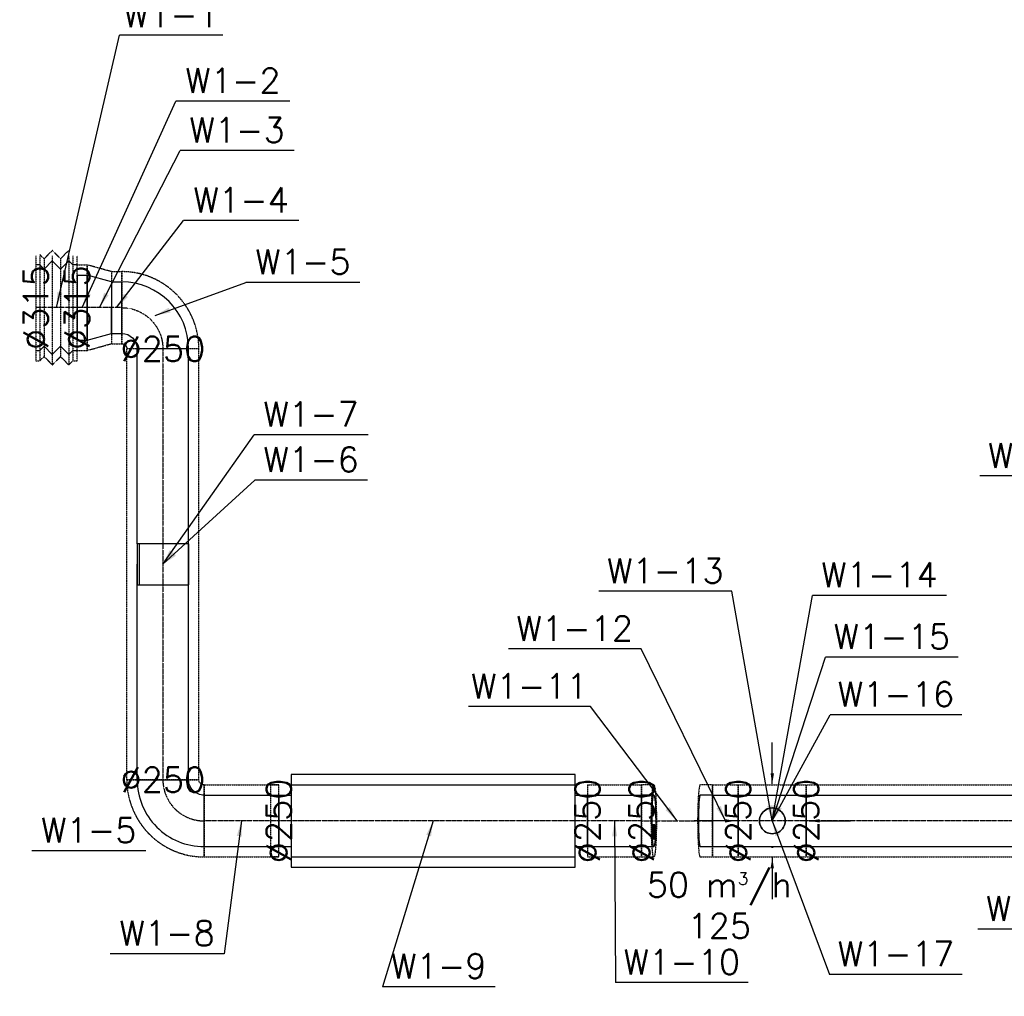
# Model space of a CAD drawing. Header units: millimetres. Extents: x -40063 to 512011, y 350190 to 687060.
# Tile 109 of 256: x 84183 to 88964, y 604122 to 608864. Entities that reach past the tile are written whole.
import ezdxf

# ---------------------------------------------------------------- set-up
doc = ezdxf.new("R2010")
doc.units = ezdxf.units.MM
doc.linetypes.add('DASHDOT', pattern=[1, 0.5, -0.25, 0, -0.25])
doc.linetypes.add('DASHED', pattern=[0.75, 0.5, -0.25])
doc.layers.get('0').update_dxf_attribs({"color": 8})
for name, color, linetype in [('FLUID-N1', 7, 'Continuous'), ('FLUID-W1', 7, 'Continuous'), ('FLUID-W1-120-ARRGR', 7, 'Continuous'), ('FLUID-W1-120-DIM', 7, 'Continuous'), ('FLUID-W1-120-NUM', 7, 'Continuous'), ('FLUID-W1-INS', 7, 'Continuous'), ('FLUID-W1-SYM', 7, 'Continuous')]:
    doc.layers.add(name, color=color, linetype=linetype)
doc.styles.add('FDBES', font='simplex.shx')
doc.dimstyles.new('FDBES', dxfattribs={"dimscale": 50, "dimtxt": 4, "dimasz": 2.5, "dimexe": 0.8, "dimexo": 2, "dimgap": 1, "dimtad": 1, "dimdsep": 46, "dimtxsty": 'FDBES', "dimcen": 2.5, "dimclrd": 4, "dimclre": 5, "dimadec": 0, "dimazin": 0, "dimtfac": 1, "dimtmove": 0, "dimatfit": 3, "dimfxl": 1, "dimarcsym": 0})

# ---------------------------------------------------------------- blocks, each defined once
blk = doc.blocks.new('*U16580')
at = {"color": 1, "linetype": 'Continuous', "lineweight": -2}
for p, q in [((-1222.5, 0), (-1222.5, 125)), ((1222.5, 125), (1222.5, 0)), ((1222.5, 0), (1222.5, -125)), ((-1222.5, -103.9), (-1222.5, -79.3)), ((-1222.5, -125), (-1222.5, -103.9))]:
    blk.add_line(p, q, dxfattribs=at)
at = {"color": 0, "linetype": 'ByBlock', "lineweight": -2}
for p, q in [((1222.5, 125), (-1222.5, 125)), ((1222.5, -125), (-1222.5, -125))]:
    blk.add_line(p, q, dxfattribs=at)
at = {"layer": 'FLUID-W1-INS', "color": 1, "linetype": 'DASHED', "lineweight": -3}
for p, q in [((-1222.5, 125), (-1222.5, 175)), ((1222.5, 175), (-1222.5, 175)), ((1222.5, 175), (1222.5, 125)), ((-1222.5, -79.3), (-1222.5, 0)), ((-1222.5, -175), (-1222.5, -125)), ((1222.5, -125), (1222.5, -175)), ((1222.5, -175), (-1222.5, -175))]:
    blk.add_line(p, q, dxfattribs=at)
at = {"layer": 'FLUID-W1-SYM', "color": 1, "linetype": 'DASHDOT', "lineweight": -3}
for p, q in [((-1222.5, 0), (-1195, 0)), ((-1195, 0), (1222.5, 0))]:
    blk.add_line(p, q, dxfattribs=at)
blk = doc.blocks.new('*U16579')
at = {"color": 0, "linetype": 'ByBlock', "lineweight": -2}
for p, q in [((165, 0, 125), (-165, 0, 125)), ((165, 0, -125), (-165, 0, -125))]:
    blk.add_line(p, q, dxfattribs=at)
at = {"color": 1, "linetype": 'Continuous', "lineweight": -2}
for p, q in [((165, 0), (165, 0, 125)), ((165, 0, -125), (165, 0)), ((-165, 0, 125), (-165, 0)), ((-165, 0), (-165, 0, -125))]:
    blk.add_line(p, q, dxfattribs=at)
at = {"color": 1, "linetype": 'Continuous', "lineweight": -3, "extrusion": (-1.46324e-13, 1, -4.39809e-13)}
for major_axis in [(-62.5, 0), (62.5, 0)]:
    blk.add_ellipse((0, 0), major_axis=major_axis, ratio=1, start_param=0, end_param=3.141593, dxfattribs=at)
at = {"layer": 'FLUID-W1-INS', "color": 1, "linetype": 'DASHED', "lineweight": -3}
for p, q in [((165, 0, 175), (-165, 0, 175)), ((165, 0, -175), (-165, 0, -175)), ((165, 0, 125), (165, 0, 175)), ((165, 0, -175), (165, 0, -125)), ((-165, 0, 175), (-165, 0, 125)), ((-165, 0, -125), (-165, 0, -175))]:
    blk.add_line(p, q, dxfattribs=at)
at = {"layer": 'FLUID-W1-SYM', "color": 1, "linetype": 'DASHDOT', "lineweight": -3}
for p in [(-165, 0), (165, 0)]:
    blk.add_line(p, (165, 0), dxfattribs=at)
blk = doc.blocks.new('*U16578')
at = {"color": 1, "linetype": 'Continuous', "lineweight": -2}
for p, q in [((-62.5, 0), (-62.5, 125)), ((62.5, 125), (62.5, 0)), ((-62.5, -125), (-62.5, 0)), ((62.5, 0), (62.5, -125))]:
    blk.add_line(p, q, dxfattribs=at)
at = {"color": 0, "linetype": 'ByBlock', "lineweight": -2}
for p, q in [((62.5, 125), (-62.5, 125)), ((62.5, -125), (-62.5, -125))]:
    blk.add_line(p, q, dxfattribs=at)
at = {"layer": 'FLUID-W1-INS', "color": 1, "linetype": 'DASHED', "lineweight": -3}
for p, q in [((-62.5, 125), (-62.5, 175)), ((62.5, 175), (-62.5, 175)), ((62.5, 175), (62.5, 125)), ((-62.5, -175), (-62.5, -125)), ((62.5, -125), (62.5, -175)), ((62.5, -175), (-62.5, -175))]:
    blk.add_line(p, q, dxfattribs=at)
at = {"layer": 'FLUID-W1-SYM', "color": 1, "linetype": 'DASHDOT', "lineweight": -3}
blk.add_line((-62.5, 0), (62.5, 0), dxfattribs=at)
blk = doc.blocks.new('*U16577')
at = {"color": 1, "linetype": 'Continuous', "lineweight": -3, "extrusion": (-1, 5.47382e-48, -2.7105e-16)}
for major_axis in [(0, 0, 62.5), (0, 0, -62.5)]:
    blk.add_ellipse((0, 0), major_axis=major_axis, ratio=1, start_param=0, end_param=3.141593, dxfattribs=at)
blk = doc.blocks.new('*U16576')
at = {"color": 0, "linetype": 'ByBlock', "lineweight": -2}
for p, q in [((0, 0, 127.5), (0, 4, 127.5)), ((0, 4, 127.5), (0, 4, 125)), ((0, -4, 127.5), (0, 0, 127.5)), ((0, -4, 127.5), (0, -4, 125))]:
    blk.add_line(p, q, dxfattribs=at)
at = {"color": 1, "linetype": 'Continuous', "lineweight": -3, "extrusion": (1, -1.09476e-47, 1.83697e-16)}
for major_axis in [(0, 0, -62.5), (0, 0, 62.5)]:
    blk.add_ellipse((0, 0), major_axis=major_axis, ratio=1, start_param=0, end_param=3.141593, dxfattribs=at)
at = {"color": 1, "linetype": 'Continuous', "lineweight": -3, "extrusion": (-1, 1.09476e-47, -1.83697e-16)}
for major_axis in [(0, 0, 62.5), (0, 0, -62.5)]:
    blk.add_ellipse((0, 0), major_axis=major_axis, ratio=1, start_param=0, end_param=3.141593, dxfattribs=at)
blk = doc.blocks.new('*U16575')
at = {"color": 1, "linetype": 'Continuous', "lineweight": -3, "extrusion": (1, -1.36846e-48, -1.83697e-16)}
for major_axis in [(0, 0, -62.5), (0, 0, 62.5)]:
    blk.add_ellipse((0, 0), major_axis=major_axis, ratio=1, start_param=0, end_param=3.141593, dxfattribs=at)
at = {"color": 1, "linetype": 'Continuous', "lineweight": -3, "extrusion": (-1, 1.36846e-48, 1.83697e-16)}
for major_axis in [(0, 0, 62.5), (0, 0, -62.5)]:
    blk.add_ellipse((0, 0), major_axis=major_axis, ratio=1, start_param=0, end_param=3.141593, dxfattribs=at)
blk = doc.blocks.new('*U16574')
at = {"color": 0, "linetype": 'ByBlock', "lineweight": -2, "extrusion": (-6.12323e-17, -1.22465e-16, -1)}
blk.add_circle((0, 0), 0.05, dxfattribs=at)
blk = doc.blocks.new('*U15490')
at = {"color": 0, "linetype": 'ByBlock', "lineweight": -2}
for p, q in [((-690, 0), (-690, 175)), ((690, 175), (-690, 175)), ((690, 175), (690, 0)), ((-690, 125), (-750, 125)), ((750, 125), (690, 125)), ((-690, -175), (-690, 0)), ((690, 0), (690, -175)), ((-690, -125), (-750, -125)), ((750, -125), (690, -125)), ((690, -175), (-690, -175))]:
    blk.add_line(p, q, dxfattribs=at)
at = {"color": 1, "linetype": 'Continuous', "lineweight": -3}
for p, q in [((-750, 0), (-750, 125)), ((-750, -125), (-750, 0))]:
    blk.add_line(p, q, dxfattribs=at)
at = {"color": 1, "linetype": 'Continuous', "lineweight": -2}
for p, q in [((750, 125), (750, 0)), ((750, 0), (750, -125))]:
    blk.add_line(p, q, dxfattribs=at)
at = {"layer": 'FLUID-W1-INS', "color": 1, "linetype": 'DASHED', "lineweight": -3}
for p, q in [((750, 125), (750, 175)), ((750, 175), (790, 175)), ((790, 175), (790, 0)), ((790, 0), (790, -175)), ((750, -175), (750, -125)), ((750, -175), (790, -175))]:
    blk.add_line(p, q, dxfattribs=at)
at = {"layer": 'FLUID-W1-SYM', "color": 1, "linetype": 'DASHDOT', "lineweight": -3}
blk.add_line((-750, 0), (750, 0), dxfattribs=at)
blk = doc.blocks.new('*U16573')
at = {"color": 1, "linetype": 'Continuous', "lineweight": -2}
for p, q in [((-181.5, 0), (-181.5, 125)), ((181.5, 125), (181.5, 0)), ((-181.5, -125), (-181.5, 0)), ((181.5, 0), (181.5, -125))]:
    blk.add_line(p, q, dxfattribs=at)
at = {"color": 0, "linetype": 'ByBlock', "lineweight": -2}
for p, q in [((181.5, 125), (-181.5, 125)), ((181.5, -125), (-181.5, -125))]:
    blk.add_line(p, q, dxfattribs=at)
at = {"layer": 'FLUID-W1-INS', "color": 1, "linetype": 'DASHED', "lineweight": -3}
for p, q in [((-181.5, 125), (-181.5, 175)), ((181.1, 175), (-181.5, 175)), ((181.5, 175), (181.5, 125)), ((-181.5, -175), (-181.5, -125)), ((181.5, -125), (181.5, -175)), ((181.5, -175), (-181.5, -175))]:
    blk.add_line(p, q, dxfattribs=at)
at = {"layer": 'FLUID-W1-SYM', "color": 1, "linetype": 'DASHDOT', "lineweight": -3}
for q in [(181.5, 0), (-141.5, 0)]:
    blk.add_line((-181.5, 0), q, dxfattribs=at)
blk = doc.blocks.new('*U16572')
at = {"color": 0, "linetype": 'ByBlock', "lineweight": -2, "extrusion": (-2.67379e-23, 5.83772e-30, -1)}
blk.add_ellipse((162.5, -162.5), major_axis=(-325, 0), ratio=1, start_param=0, end_param=1.570798, dxfattribs=at)
at = {"color": 0, "linetype": 'ByBlock', "lineweight": -2}
blk.add_ellipse((162.5, -162.5), major_axis=(0, 75), ratio=1, start_param=0, end_param=1.570801, dxfattribs=at)
at = {"layer": 'FLUID-W1-INS', "color": 1, "linetype": 'DASHED', "lineweight": -3}
for p, q in [((162.5, -137.5), (162.5, 212.5)), ((137.5, -162.5), (-212.5, -162.5))]:
    blk.add_line(p, q, dxfattribs=at)
at = {"layer": 'FLUID-W1-INS', "color": 1, "linetype": 'DASHED', "lineweight": -3, "extrusion": (-3.91084e-24, 1.41719e-31, -1)}
blk.add_ellipse((162.5, -162.5), major_axis=(-375, 0), ratio=1, start_param=0, end_param=1.570798, dxfattribs=at)
at = {"layer": 'FLUID-W1-INS', "color": 1, "linetype": 'DASHED', "lineweight": -3}
blk.add_ellipse((162.5, -162.5), major_axis=(0, 25), ratio=1, start_param=0, end_param=1.570814, dxfattribs=at)
at = {"layer": 'FLUID-W1-SYM', "color": 1, "linetype": 'DASHDOT', "lineweight": -3, "extrusion": (7.12838e-29, 4.15014e-41, -1)}
blk.add_ellipse((162.5, -162.5), major_axis=(-200, 0), ratio=1, start_param=0, end_param=1.568813, dxfattribs=at)
at = {"layer": 'FLUID-W1-SYM', "color": 1, "linetype": 'DASHDOT', "lineweight": -3, "extrusion": (3.89529e-20, -1.96441e-17, -1)}
blk.add_ellipse((162.5, -162.5), major_axis=(-0.4, 200), ratio=1, start_param=0, end_param=0.001983, dxfattribs=at)
blk = doc.blocks.new('*U16571')
at = {"color": 1, "linetype": 'Continuous', "lineweight": -2}
for p, q in [((-1046, 125), (-1046, 0)), ((1046, 0), (1046, 125)), ((-1046, 0), (-1046, -125)), ((1046, -125), (1046, 0))]:
    blk.add_line(p, q, dxfattribs=at)
at = {"color": 0, "linetype": 'ByBlock', "lineweight": -2}
for p, q in [((1046, 125), (-1046, 125)), ((-100, -125), (-1046, -125)), ((1046, -125), (100, -125))]:
    blk.add_line(p, q, dxfattribs=at)
at = {"layer": 'FLUID-W1-INS', "color": 1, "linetype": 'DASHED', "lineweight": -3}
for p, q in [((-1046, 175), (-1046, 125)), ((1046, 175), (-1046, 175)), ((1046, 125), (1046, 175)), ((-1046, -125), (-1046, -175)), ((1046, -175), (1046, -125)), ((1046, -175), (-1046, -175))]:
    blk.add_line(p, q, dxfattribs=at)
at = {"layer": 'FLUID-W1-SYM', "color": 1, "linetype": 'DASHDOT', "lineweight": -3}
for p, q in [((-1046, 0), (-100, 0)), ((-1046, 0), (-1046, 0)), ((-100, 0), (100, 0)), ((100, 0), (1046, 0)), ((1046, 0), (1046, 0))]:
    blk.add_line(p, q, dxfattribs=at)
blk = doc.blocks.new('*U16570')
at = {"color": 1, "linetype": 'Continuous', "lineweight": -2}
for p, q in [((162.5, 162.5), (162.5, 160.1)), ((162.5, -85.1), (162.5, -87.5))]:
    blk.add_line(p, q, dxfattribs=at)
at = {"color": 0, "linetype": 'ByBlock', "lineweight": -2}
blk.add_ellipse((162.5, -162.5), major_axis=(0, 325), ratio=1, start_param=0, end_param=1.570796, dxfattribs=at)
at = {"color": 0, "linetype": 'ByBlock', "lineweight": -2, "extrusion": (0, 0, -1)}
blk.add_ellipse((162.5, -162.5), major_axis=(-75, 0), ratio=1, start_param=0, end_param=1.570793, dxfattribs=at)
at = {"layer": 'FLUID-W1-INS', "color": 1, "linetype": 'DASHED', "lineweight": -3}
for p, q in [((162.5, 212.5), (162.5, 162.5)), ((162.5, 160.1), (162.5, -85.1)), ((162.5, -87.5), (162.5, -137.5)), ((-212.5, -162.5), (137.5, -162.5))]:
    blk.add_line(p, q, dxfattribs=at)
blk.add_ellipse((162.5, -162.5), major_axis=(0, 375), ratio=1, start_param=0, end_param=1.570795, dxfattribs=at)
at = {"layer": 'FLUID-W1-INS', "color": 1, "linetype": 'DASHED', "lineweight": -3, "extrusion": (0, 0, -1)}
blk.add_ellipse((162.5, -162.5), major_axis=(-25, 0), ratio=1, start_param=0, end_param=1.570783, dxfattribs=at)
at = {"layer": 'FLUID-W1-SYM', "color": 1, "linetype": 'DASHDOT', "lineweight": -3, "extrusion": (0, 0, -1)}
blk.add_ellipse((162.5, -162.5), major_axis=(-200, 0), ratio=1, start_param=0, end_param=1.570796, dxfattribs=at)
blk = doc.blocks.new('*U15538')
at = {"color": 1, "linetype": 'Continuous', "lineweight": -2}
for p, q in [((-25, 0), (-25, 125)), ((25, 125), (25, 0)), ((-25, -125), (-25, 0)), ((25, 0), (25, -125))]:
    blk.add_line(p, q, dxfattribs=at)
at = {"color": 0, "linetype": 'ByBlock', "lineweight": -2}
for p, q in [((25, 125), (-25, 125)), ((25, -125), (-25, -125))]:
    blk.add_line(p, q, dxfattribs=at)
at = {"layer": 'FLUID-W1-INS', "color": 1, "linetype": 'DASHED', "lineweight": -3}
for p, q in [((-25, 125), (-25, 175)), ((25, 175), (-25, 175)), ((25, 175), (25, 125)), ((-25, -175), (-25, -125)), ((25, -125), (25, -175)), ((25, -175), (-25, -175))]:
    blk.add_line(p, q, dxfattribs=at)
at = {"layer": 'FLUID-W1-SYM', "color": 1, "linetype": 'DASHDOT', "lineweight": -3}
blk.add_line((-25, 0), (25, 0), dxfattribs=at)
blk = doc.blocks.new('*U15540')
at = {"color": 1, "linetype": 'Continuous', "lineweight": -2}
for p, q in [((-25, 0), (-25, 157.5)), ((-25, -157.5), (-25, 0))]:
    blk.add_line(p, q, dxfattribs=at)
at = {"color": 0, "linetype": 'ByBlock', "lineweight": -2}
for p, q in [((25, 157.5), (-25, 157.5)), ((25, -157.5), (-25, -157.5))]:
    blk.add_line(p, q, dxfattribs=at)
at = {"color": 1, "linetype": 'Continuous', "lineweight": -3}
for p, q in [((25, 157.5), (25, 0)), ((25, 0), (25, -157.5))]:
    blk.add_line(p, q, dxfattribs=at)
at = {"layer": 'FLUID-W1-INS', "color": 1, "linetype": 'DASHED', "lineweight": -3}
for p, q in [((-25, 157.5), (-25, 207.5)), ((25, 207.5), (-25, 207.5)), ((-25, -207.5), (-25, -157.5)), ((25, -207.5), (-25, -207.5))]:
    blk.add_line(p, q, dxfattribs=at)
at = {"layer": 'FLUID-W1-SYM', "color": 1, "linetype": 'DASHDOT', "lineweight": -3}
blk.add_line((-25, 0), (25, 0), dxfattribs=at)
blk = doc.blocks.new('*U15542')
at = {"color": 0, "linetype": 'ByBlock', "lineweight": -2}
for p, q in [((-80, 0, -207.5), (-100, 0, -207.5)), ((-60, 0, -227.5), (-80, 0, -207.5)), ((-20, 0, -187.5), (-60, 0, -227.5)), ((20, 0, -227.5), (-20, 0, -187.5)), ((60, 0, -187.5), (20, 0, -227.5)), ((80, 0, -207.5), (60, 0, -187.5)), ((100, 0, -207.5), (80, 0, -207.5)), ((-100, 0, 207.5), (-80, 0, 207.5)), ((-80, 0, 207.5), (-60, 0, 227.5)), ((-60, 0, 227.5), (-20, 0, 187.5)), ((-20, 0, 187.5), (20, 0, 227.5)), ((20, 0, 227.5), (60, 0, 187.5)), ((60, 0, 187.5), (80, 0, 207.5)), ((80, 0, 207.5), (100, 0, 207.5))]:
    blk.add_line(p, q, dxfattribs=at)
at = {"layer": 'FLUID-W1-INS', "color": 1, "linetype": 'DASHED', "lineweight": -3}
for p, q in [((-100, 0, -257.5), (-100, 0, 251.9)), ((-80, 0, -257.5), (-100, 0, -257.5)), ((-60, 0, -277.5), (-80, 0, -257.5)), ((-80, 0, 251.9), (-80, 0, -257.5)), ((-20, 0, -237.5), (-60, 0, -277.5)), ((-60, 0, 251.9), (-60, 0, -277.5)), ((20, 0, -277.5), (-20, 0, -237.5)), ((-20, 0, 237.5), (-20, 0, -237.5)), ((60, 0, -237.5), (20, 0, -277.5)), ((20, 0, 251.9), (20, 0, -277.5)), ((80, 0, -257.5), (60, 0, -237.5)), ((60, 0, 237.5), (60, 0, -237.5)), ((100, 0, -257.5), (80, 0, -257.5)), ((80, 0, 251.9), (80, 0, -257.5)), ((100, 0, 251.9), (100, 0, -257.5)), ((-60, 0, 277.5), (-20, 0, 237.5)), ((-20, 0, 237.5), (20, 0, 277.5)), ((20, 0, 277.5), (60, 0, 237.5)), ((60, 0, 237.5), (80, 0, 257.5))]:
    blk.add_line(p, q, dxfattribs=at)
at = {"layer": 'FLUID-W1-SYM', "color": 1, "linetype": 'DASHDOT', "lineweight": -3}
blk.add_line((-100, 0), (100, 0), dxfattribs=at)
blk.add_line((-100, 0), (100, 0), dxfattribs=at)
blk = doc.blocks.new('*U15570')
at = {"color": 0, "linetype": 'ByBlock', "lineweight": -2}
for p, q in [((-58.5, 125), (58.5, 157.5)), ((58.5, -157.5), (-58.5, -125))]:
    blk.add_line(p, q, dxfattribs=at)
at = {"color": 1, "linetype": 'Continuous', "lineweight": -2}
for p, q in [((58.5, 157.5), (58.5, 0)), ((58.5, 0), (58.5, -157.5))]:
    blk.add_line(p, q, dxfattribs=at)
at = {"color": 1, "linetype": 'Continuous', "lineweight": -3}
blk.add_line((-58.5, -125), (-58.5, 0), dxfattribs=at)
at = {"layer": 'FLUID-W1-INS', "color": 1, "linetype": 'DASHED', "lineweight": -3}
for p, q in [((-58.5, 175), (58.5, 207.5)), ((58.5, 207.5), (58.5, 157.5)), ((58.5, -207.5), (-58.5, -175)), ((58.5, -157.5), (58.5, -207.5))]:
    blk.add_line(p, q, dxfattribs=at)
at = {"layer": 'FLUID-W1-SYM', "color": 1, "linetype": 'DASHDOT', "lineweight": -3}
blk.add_line((-58.5, 0), (58.5, 0), dxfattribs=at)
blk = doc.blocks.new('*U15572')
at = {"color": 1, "linetype": 'Continuous', "lineweight": -2}
for p, q in [((-131, 0), (-131, 125)), ((131, 125), (131, 0)), ((-131, -125), (-131, 0)), ((131, 0), (131, -125))]:
    blk.add_line(p, q, dxfattribs=at)
at = {"color": 0, "linetype": 'ByBlock', "lineweight": -2}
for p, q in [((131, 125), (-131, 125)), ((131, -125), (-131, -125))]:
    blk.add_line(p, q, dxfattribs=at)
at = {"layer": 'FLUID-W1-INS', "color": 1, "linetype": 'DASHED', "lineweight": -3}
for p, q in [((-131, 125), (-131, 175)), ((131, 175), (-131, 175)), ((131, 175), (131, 125)), ((-131, -175), (-131, -125)), ((131, -125), (131, -175)), ((131, -175), (-131, -175))]:
    blk.add_line(p, q, dxfattribs=at)
at = {"layer": 'FLUID-W1-SYM', "color": 1, "linetype": 'DASHDOT', "lineweight": -3}
blk.add_line((-131, 0), (131, 0), dxfattribs=at)
blk = doc.blocks.new('*U16569')
at = {"color": 0, "linetype": 'ByBlock', "lineweight": -2}
for p, q in [((-112.5, 0, -125), (-172.5, 0, -125)), ((172.5, 0, -125), (112.5, 0, -125)), ((-172.5, 0, 125), (-112.5, 0, 125)), ((112.5, 0, 125), (172.5, 0, 125))]:
    blk.add_line(p, q, dxfattribs=at)
at = {"color": 1, "linetype": 'Continuous', "lineweight": -2}
blk.add_line((172.5, 0, 24.4), (172.5, 0, -12.3), dxfattribs=at)
at = {"color": 1, "linetype": 'Continuous', "lineweight": -3, "extrusion": (0, -1, -6.12323e-17)}
for start_param, end_param in [(3.141593, 6.283185), (0, 1.570796), (1.570796, 3.141593)]:
    blk.add_ellipse((-112.5, 0), major_axis=(0, 0, -125), ratio=0.070755, start_param=start_param, end_param=end_param, dxfattribs=at)
at = {"color": 1, "linetype": 'Continuous', "lineweight": -3, "extrusion": (0, 1, 6.12323e-17)}
blk.add_ellipse((112.5, 0), major_axis=(0, 0, 125), ratio=0.070755, start_param=3.141593, end_param=6.283185, dxfattribs=at)
at = {"layer": 'FLUID-W1-INS', "color": 1, "linetype": 'DASHED', "lineweight": -3}
for p, q in [((-112.5, 0, -175), (-172.5, 0, -175)), ((-172.5, 0, -175), (-172.5, 0, 175)), ((172.5, 0, -175), (112.5, 0, -175)), ((172.5, 0, -12.3), (172.5, 0, -175)), ((-172.5, 0, 175), (-112.5, 0, 175)), ((112.5, 0, 175), (172.5, 0, 175)), ((172.5, 0, 175), (172.5, 0, 24.4))]:
    blk.add_line(p, q, dxfattribs=at)
at = {"layer": 'FLUID-W1-INS', "color": 1, "linetype": 'DASHED', "lineweight": -3, "extrusion": (-2.67276e-51, -1, -6.12323e-17)}
for start_param, end_param in [(3.141593, 6.283185), (0, 1.570796), (1.570796, 3.141593)]:
    blk.add_ellipse((-112.5, 0), major_axis=(0, 0, -175), ratio=0.070755, start_param=start_param, end_param=end_param, dxfattribs=at)
at = {"layer": 'FLUID-W1-INS', "color": 1, "linetype": 'DASHED', "lineweight": -3, "extrusion": (0, 1, 6.12323e-17)}
blk.add_ellipse((112.5, 0), major_axis=(0, 0, 175), ratio=0.070755, start_param=3.141593, end_param=6.283185, dxfattribs=at)
at = {"layer": 'FLUID-W1-SYM', "color": 1, "linetype": 'DASHDOT', "lineweight": -3}
for p, q in [((-172.5, 0), (-112.5, 0)), ((-112.5, 0), (112.5, 0)), ((112.5, 0), (172.5, 0)), ((172.5, 0), (172.5, 0))]:
    blk.add_line(p, q, dxfattribs=at)
blk = doc.blocks.new('*U16555')
at = {"color": 0, "linetype": 'ByBlock', "lineweight": -2}
for p, q in [((-100, 125), (-100, 114.6)), ((100, 125), (-100, 125)), ((-100, 125), (0, 125)), ((100, 114.6), (-100, 114.6)), ((-100, 114.6), (-100, -125)), ((100, 125), (0, 125)), ((0, 125), (0, 125)), ((100, 114.6), (100, 125)), ((100, -125), (100, 114.6)), ((100, -125), (-100, -125))]:
    blk.add_line(p, q, dxfattribs=at)
blk = doc.blocks.new('*U16170')
at = {"color": 7}
blk.add_line((-120.6, -182.8), (-673.8, -182.8), dxfattribs=at)
at = {"color": 7, "insert": (-397.2, -182.8), "char_height": 120, "attachment_point": 5, "style": 'FDBES'}
blk.add_mtext('W1-5\\P ', dxfattribs=at)
blk = doc.blocks.new('*U15812')
at = {"color": 7}
blk.add_leader([(0, 0), (200, 0)], dimstyle='FDBES', override={"dimscale": 20, "dimclrd": 7}, dxfattribs=at)
blk = doc.blocks.new('*U15813')
at = {"color": 7}
blk.add_leader([(0, 0), (-200, 0)], dimstyle='FDBES', override={"dimscale": 20, "dimclrd": 7}, dxfattribs=at)
blk = doc.blocks.new('*U15814')
at = {"color": 7}
blk.add_leader([(0, 0), (0, 200)], dimstyle='FDBES', override={"dimscale": 20, "dimclrd": 7}, dxfattribs=at)
blk = doc.blocks.new('*U15815')
at = {"color": 7}
blk.add_leader([(0, 0), (0, -200)], dimstyle='FDBES', override={"dimscale": 20, "dimclrd": 7}, dxfattribs=at)
blk = doc.blocks.new('*U16163')
at = {"color": 7}
blk.add_line((808.2, 1322.7), (306.5, 1322.7), dxfattribs=at)
at = {"color": 7, "insert": (557.3, 1322.7), "char_height": 120, "attachment_point": 5, "style": 'FDBES'}
blk.add_mtext('W1-1\\P ', dxfattribs=at)
at = {"color": 7}
blk.add_leader([(0, 0), (306.5, 1322.7)], dimstyle='FDBES', override={"dimscale": 30, "dimclrd": 7, "dimclre": 7}, dxfattribs=at)
blk = doc.blocks.new('*U16164')
at = {"color": 7}
blk.add_line((1008.9, 1002.7), (455.7, 1002.7), dxfattribs=at)
at = {"color": 7, "insert": (732.3, 1002.7), "char_height": 120, "attachment_point": 5, "style": 'FDBES'}
blk.add_mtext('W1-2\\P ', dxfattribs=at)
at = {"color": 7}
blk.add_leader([(0, 0), (455.7, 1002.7)], dimstyle='FDBES', override={"dimscale": 30, "dimclrd": 7, "dimclre": 7}, dxfattribs=at)
blk = doc.blocks.new('*U16165')
at = {"color": 7}
blk.add_line((945.4, 762.7), (392.2, 762.7), dxfattribs=at)
at = {"color": 7, "insert": (668.8, 762.7), "char_height": 120, "attachment_point": 5, "style": 'FDBES'}
blk.add_mtext('W1-3\\P ', dxfattribs=at)
at = {"color": 7}
blk.add_leader([(0, 0), (392.2, 762.7)], dimstyle='FDBES', override={"dimscale": 30, "dimclrd": 7, "dimclre": 7}, dxfattribs=at)
blk = doc.blocks.new('*U16166')
at = {"color": 7}
blk.add_line((884.7, 422.7), (325.9, 422.7), dxfattribs=at)
at = {"color": 7, "insert": (605.3, 422.7), "char_height": 120, "attachment_point": 5, "style": 'FDBES'}
blk.add_mtext('W1-4\\P ', dxfattribs=at)
at = {"color": 7}
blk.add_leader([(0, 0), (325.9, 422.7)], dimstyle='FDBES', override={"dimscale": 30, "dimclrd": 7, "dimclre": 7}, dxfattribs=at)
blk = doc.blocks.new('*U16167')
at = {"color": 7}
blk.add_line((994.4, 160.2), (441.2, 160.2), dxfattribs=at)
at = {"color": 7, "insert": (717.8, 160.2), "char_height": 120, "attachment_point": 5, "style": 'FDBES'}
blk.add_mtext('W1-5\\P ', dxfattribs=at)
at = {"color": 7}
blk.add_leader([(0, 0), (441.2, 160.2)], dimstyle='FDBES', override={"dimscale": 30, "dimclrd": 7, "dimclre": 7}, dxfattribs=at)
blk = doc.blocks.new('*U16168')
at = {"color": 7}
blk.add_line((994, 408.7), (446.6, 408.7), dxfattribs=at)
at = {"color": 7, "insert": (720.3, 408.7), "char_height": 120, "attachment_point": 5, "style": 'FDBES'}
blk.add_mtext('W1-6\\P ', dxfattribs=at)
at = {"color": 7}
blk.add_leader([(0, 0), (446.6, 408.7)], dimstyle='FDBES', override={"dimscale": 30, "dimclrd": 7, "dimclre": 7}, dxfattribs=at)
blk = doc.blocks.new('*U16169')
at = {"color": 7}
blk.add_line((996.9, 628.7), (443.7, 628.7), dxfattribs=at)
at = {"color": 7, "insert": (720.3, 628.7), "char_height": 120, "attachment_point": 5, "style": 'FDBES'}
blk.add_mtext('W1-7\\P ', dxfattribs=at)
at = {"color": 7}
blk.add_leader([(0, 0), (443.7, 628.7)], dimstyle='FDBES', override={"dimscale": 30, "dimclrd": 7, "dimclre": 7}, dxfattribs=at)
blk = doc.blocks.new('*U16171')
at = {"color": 7}
blk.add_line((-84.2, -645.3), (-637.4, -645.3), dxfattribs=at)
at = {"color": 7, "insert": (-360.8, -645.3), "char_height": 120, "attachment_point": 5, "style": 'FDBES'}
blk.add_mtext('W1-8\\P ', dxfattribs=at)
at = {"color": 7}
blk.add_leader([(0, 0), (-84.2, -645.3)], dimstyle='FDBES', override={"dimscale": 30, "dimclrd": 7, "dimclre": 7}, dxfattribs=at)
blk = doc.blocks.new('*U16172')
at = {"color": 7}
blk.add_line((301.4, -805.3), (-246, -805.3), dxfattribs=at)
at = {"color": 7, "insert": (27.7, -805.3), "char_height": 120, "attachment_point": 5, "style": 'FDBES'}
blk.add_mtext('W1-9\\P ', dxfattribs=at)
at = {"color": 7}
blk.add_leader([(0, 0), (-246, -805.3)], dimstyle='FDBES', override={"dimscale": 30, "dimclrd": 7, "dimclre": 7}, dxfattribs=at)
blk = doc.blocks.new('*U16173')
at = {"color": 7}
blk.add_line((649, -785.3), (4.4, -785.3), dxfattribs=at)
at = {"color": 7, "insert": (326.7, -785.3), "char_height": 120, "attachment_point": 5, "style": 'FDBES'}
blk.add_mtext('W1-10\\P ', dxfattribs=at)
at = {"color": 7}
blk.add_leader([(0, 0), (4.4, -785.3)], dimstyle='FDBES', override={"dimscale": 30, "dimclrd": 7, "dimclre": 7}, dxfattribs=at)
blk = doc.blocks.new('*U16174')
at = {"color": 7}
blk.add_line((-420.2, 554.7), (-1013.4, 554.7), dxfattribs=at)
at = {"color": 7, "insert": (-716.8, 554.7), "char_height": 120, "attachment_point": 5, "style": 'FDBES'}
blk.add_mtext('W1-11\\P ', dxfattribs=at)
at = {"color": 7}
blk.add_leader([(0, 0), (-420.2, 554.7)], dimstyle='FDBES', override={"dimscale": 30, "dimclrd": 7, "dimclre": 7}, dxfattribs=at)
blk = doc.blocks.new('*U16175')
at = {"color": 7}
blk.add_line((-409.5, 834.7), (-1054, 834.7), dxfattribs=at)
at = {"color": 7, "insert": (-731.8, 834.7), "char_height": 120, "attachment_point": 5, "style": 'FDBES'}
blk.add_mtext('W1-12\\P ', dxfattribs=at)
at = {"color": 7}
blk.add_leader([(0, 0), (-409.5, 834.7)], dimstyle='FDBES', override={"dimscale": 30, "dimclrd": 7, "dimclre": 7}, dxfattribs=at)
blk = doc.blocks.new('*U16176')
at = {"color": 7}
blk.add_line((-196.9, 1114.7), (-841.5, 1114.7), dxfattribs=at)
at = {"color": 7, "insert": (-519.2, 1114.7), "char_height": 120, "attachment_point": 5, "style": 'FDBES'}
blk.add_mtext('W1-13\\P ', dxfattribs=at)
at = {"color": 7}
blk.add_leader([(0, 0), (-196.9, 1114.7)], dimstyle='FDBES', override={"dimscale": 30, "dimclrd": 7, "dimclre": 7}, dxfattribs=at)
blk = doc.blocks.new('*U16177')
at = {"color": 7}
blk.add_line((845.9, 1094.7), (195.6, 1094.7), dxfattribs=at)
at = {"color": 7, "insert": (520.8, 1094.7), "char_height": 120, "attachment_point": 5, "style": 'FDBES'}
blk.add_mtext('W1-14\\P ', dxfattribs=at)
at = {"color": 7}
blk.add_leader([(0, 0), (195.6, 1094.7)], dimstyle='FDBES', override={"dimscale": 30, "dimclrd": 7, "dimclre": 7}, dxfattribs=at)
blk = doc.blocks.new('*U16178')
at = {"color": 7}
blk.add_line((903.1, 794.7), (258.5, 794.7), dxfattribs=at)
at = {"color": 7, "insert": (580.8, 794.7), "char_height": 120, "attachment_point": 5, "style": 'FDBES'}
blk.add_mtext('W1-15\\P ', dxfattribs=at)
at = {"color": 7}
blk.add_leader([(0, 0), (258.5, 794.7)], dimstyle='FDBES', override={"dimscale": 30, "dimclrd": 7, "dimclre": 7}, dxfattribs=at)
blk = doc.blocks.new('*U16179')
at = {"color": 7}
blk.add_line((920.2, 514.7), (281.4, 514.7), dxfattribs=at)
at = {"color": 7, "insert": (600.8, 514.7), "char_height": 120, "attachment_point": 5, "style": 'FDBES'}
blk.add_mtext('W1-16\\P ', dxfattribs=at)
at = {"color": 7}
blk.add_leader([(0, 0), (281.4, 514.7)], dimstyle='FDBES', override={"dimscale": 30, "dimclrd": 7, "dimclre": 7}, dxfattribs=at)
blk = doc.blocks.new('*U16180')
at = {"color": 7}
blk.add_line((923.1, -745.3), (278.5, -745.3), dxfattribs=at)
at = {"color": 7, "insert": (600.8, -745.3), "char_height": 120, "attachment_point": 5, "style": 'FDBES'}
blk.add_mtext('W1-17\\P ', dxfattribs=at)
at = {"color": 7}
blk.add_leader([(0, 0), (278.5, -745.3)], dimstyle='FDBES', override={"dimscale": 30, "dimclrd": 7, "dimclre": 7}, dxfattribs=at)
blk = doc.blocks.new('*U16181')
at = {"color": 7}
blk.add_line((255.6, -525.3), (-389, -525.3), dxfattribs=at)
at = {"color": 7, "insert": (-66.7, -525.3), "char_height": 120, "attachment_point": 5, "style": 'FDBES'}
blk.add_mtext('W1-18\\P ', dxfattribs=at)
at = {"color": 7}
blk.add_leader([(0, 0), (255.6, -525.3)], dimstyle='FDBES', override={"dimscale": 30, "dimclrd": 7, "dimclre": 7}, dxfattribs=at)
blk = doc.blocks.new('*U16206')
at = {"color": 7}
blk.add_line((-553.2, 147.5), (-1197.7, 147.5), dxfattribs=at)
at = {"color": 7, "insert": (-875.5, 147.5), "char_height": 120, "attachment_point": 5, "style": 'FDBES'}
blk.add_mtext('W1-17\\P ', dxfattribs=at)
at = {"color": 7}
blk.add_leader([(0, 0), (-553.2, 147.5)], dimstyle='FDBES', override={"dimscale": 30, "dimclrd": 7, "dimclre": 7}, dxfattribs=at)

msp = doc.modelspace()

# ---------------------------------------------------------------- linework, layer by layer
at = {"layer": 'FLUID-N1', "color": 1}
for p, q in [((85500.5407, 605199.21172, 15), (85500.5407, 604749.21172, 15)), ((86880.5407, 605199.21172, 15), (85500.5407, 605199.21172, 15)), ((86880.5407, 604749.21172, 15), (86880.5407, 605199.21172, 15)), ((85500.5407, 604749.21172, 15), (86880.5407, 604749.21172, 15))]:
    msp.add_line(p, q, dxfattribs=at)

# ---------------------------------------------------------------- block references
at = {"layer": 'FLUID-W1', "color": 1, "linetype": 'Continuous', "extrusion": (-1.22465e-16, 1, 1.83697e-16), "rotation": 360}
msp.add_blockref('*U15542', (-84360.93728, 14.59204, 607466.15886), dxfattribs=at)
at = {"layer": 'FLUID-W1', "color": 1, "linetype": 'Continuous', "extrusion": (-1.22465e-16, 0, -1), "rotation": 360}
for name, p in [('*U15540', (-84485.93728, 607466.15886, -14.59204)), ('*U15538', (-84652.93728, 607466.15886, -15)), ('*U16573', (-85259.0407, 604974.21172, -15)), ('*U15490', (-86190.5407, 604974.21172, -15)), ('*U15572', (-87071.5407, 604974.21172, -15)), ('*U16578', (-87610.00666, 604974.21172, -47)), ('*U16580', (-89224.97263, 604974.21172, -47))]:
    msp.add_blockref(name, p, dxfattribs=at)
at = {"layer": 'FLUID-W1', "color": 1, "linetype": 'Continuous', "extrusion": (-1.22465e-16, 0, -1)}
msp.add_blockref('*U15570', (-84569.43728, 607466.15886, -14.59204), dxfattribs=at)
at = {"layer": 'FLUID-W1', "color": 1, "linetype": 'Continuous'}
for name, p, rotation in [('*U16570', (84840.43728, 607428.65886, 15), 270), ('*U16571', (84877.93728, 606220.18529, 15), 270), ('*U16555', (84877.93728, 606220.18529, 15), 89.99999999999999)]:
    msp.add_blockref(name, p, dxfattribs=dict(at, rotation=rotation))
at = {"layer": 'FLUID-W1', "color": 1, "linetype": 'Continuous', "extrusion": (0, -1.22465e-16, -1), "rotation": 180}
msp.add_blockref('*U16572', (-84915.43728, 605011.71172, -15), dxfattribs=at)
at = {"layer": 'FLUID-W1', "color": 1, "linetype": 'Continuous', "extrusion": (0, -1, 6.12323e-17)}
msp.add_blockref('*U16569', (87375.0407, 15, -604974.21172), dxfattribs=at)
at = {"layer": 'FLUID-W1', "color": 1, "linetype": 'Continuous', "extrusion": (2.73691e-48, -1, -6.12323e-17), "rotation": 180}
msp.add_blockref('*U16579', (87837.47263, 47, -604974.21172), dxfattribs=at)
at = {"layer": 'FLUID-W1', "color": 1, "linetype": 'Continuous', "extrusion": (0, -1, -1.83697e-16)}
for name, p, rotation in [('*U16577', (87837.47263, -153, -604974.21172), 90), ('*U16576', (87837.47263, -245.5, -604974.21172), 270), ('*U16575', (87837.47263, -348, -604974.21172), 90)]:
    msp.add_blockref(name, p, dxfattribs=dict(at, rotation=rotation))
at = {"layer": 'FLUID-W1', "color": 1, "linetype": 'Continuous', "extrusion": (-6.12323e-17, 1.22465e-16, -1), "rotation": 180}
msp.add_blockref('*U16574', (-87837.47263, 604974.21172, 388), dxfattribs=at)
at = {"layer": 'FLUID-W1-120-ARRGR', "rotation": 180}
for name, p in [('*U15815', (87837.47263, 605154.21172, -408)), ('*U15812', (87657.47263, 604974.21172, -408)), ('*U15813', (88017.47263, 604974.21172, -408)), ('*U15814', (87837.47263, 604794.21172, -408))]:
    msp.add_blockref(name, p, dxfattribs=at)
at = {"layer": 'FLUID-W1-120-NUM', "linetype": 'ByBlock'}
for name, p in [('*U16163', (84360.93728, 607466.15886, 14.59204)), ('*U16164', (84485.93728, 607466.15886, 14.59204)), ('*U16165', (84569.43728, 607466.15886, 14.59204)), ('*U16166', (84652.93728, 607466.15886, 15)), ('*U16167', (84840.43728, 607428.65886, 15)), ('*U16169', (84877.93728, 606220.18529, 15)), ('*U16206', (90043.70906, 606501.43653, 109.5)), ('*U16168', (84877.93728, 606220.18529, 15)), ('*U16176', (87837.47263, 604974.21172, 47)), ('*U16177', (87837.47263, 604974.21172, -153)), ('*U16175', (87610.00666, 604974.21172, 47)), ('*U16178', (87837.47263, 604974.21172, -245.5)), ('*U16174', (87375.0407, 604974.21172, 15)), ('*U16179', (87837.47263, 604974.21172, -348)), ('*U16171', (85259.0407, 604974.21172, 15)), ('*U16172', (86190.5407, 604974.21172, 15)), ('*U16173', (87071.5407, 604974.21172, 15)), ('*U16180', (87837.47263, 604974.21172, -388)), ('*U16181', (89224.97263, 604974.21172, 47)), ('*U16170', (84915.43728, 605011.71172, 15))]:
    msp.add_blockref(name, p, dxfattribs=at)

# ---------------------------------------------------------------- texts
at = {"layer": 'FLUID-W1-120-ARRGR', "color": 7, "insert": (87580.32977, 604564.21172, -408), "char_height": 120, "attachment_point": 5, "style": 'FDBES'}
msp.add_mtext('50 m{\\A2;\\H0.5x;3}/h\\P125', dxfattribs=at)
at = {"layer": 'FLUID-W1-120-DIM', "color": 7, "char_height": 120, "attachment_point": 5, "rotation": 90, "style": 'FDBES'}
for s, insert in [('∅315\\P', (84260.93728, 607466.15886, 14.59204)), ('∅315\\P', (84460.93728, 607466.15886, 14.59204)), ('∅250\\P', (85440.5407, 604974.21172, 15)), ('∅250\\P', (86940.5407, 604974.21172, 15)), ('∅250\\P', (87202.5407, 604974.21172, 15)), ('∅250\\P', (87672.50666, 604974.21172, 47)), ('∅250\\P', (88002.47263, 604974.21172, 47))]:
    msp.add_mtext(s, dxfattribs=dict(at, insert=insert))
at = {"layer": 'FLUID-W1-120-DIM', "color": 7, "char_height": 120, "attachment_point": 5, "style": 'FDBES'}
for insert in [(84877.93728, 607266.18529, 15), (84877.93728, 605174.21172, 15)]:
    msp.add_mtext('∅250\\P', dxfattribs=dict(at, insert=insert))

doc.saveas('drawing.dxf')
